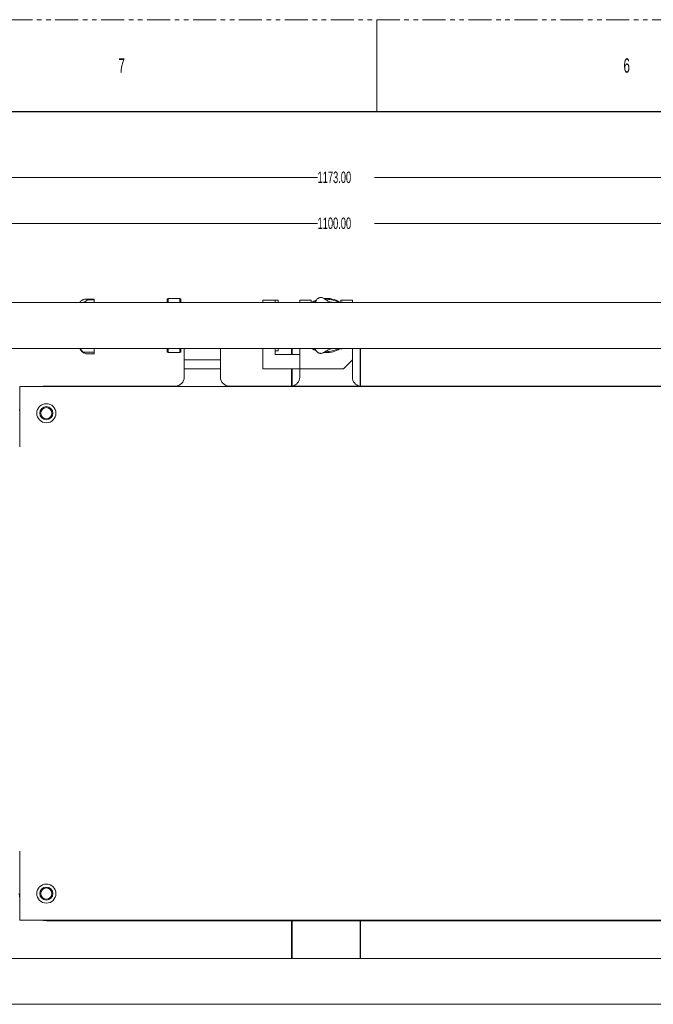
# Model space of a CAD drawing. Header units: millimetres. Extents: x 0 to 1118, y 0 to 864.
# Tile 5 of 22: x 181 to 356, y 591 to 864. Entities that reach past the tile are written whole.
import ezdxf

# ---------------------------------------------------------------- set-up
doc = ezdxf.new("R2010")
doc.units = ezdxf.units.MM
doc.linetypes.add('PHANTOM', pattern=[12.7, 6.35, -1.27, 1.27, -1.27, 1.27, -1.27])
doc.styles.add('SLDTEXTSTYLE0', font='TXT', dxfattribs={"width": 0.6})
doc.styles.add('SLDTEXTSTYLE3', font='TXT', dxfattribs={"width": 0.605})
doc.dimstyles.new('SLDDIMSTYLE0', dxfattribs={"dimtxt": 3.175, "dimasz": 3.302, "dimexe": 0, "dimexo": 0.0625, "dimgap": 0.79375, "dimtad": 0, "dimtih": 1, "dimtoh": 1, "dimlfac": 4, "dimrnd": 1e-09, "dimzin": 4, "dimdsep": 46, "dimtxsty": 'SLDTEXTSTYLE3', "dimsah": 1, "dimcen": 0.09, "dimadec": 0, "dimazin": 1, "dimtfac": 1, "dimtofl": 0, "dimtmove": 0, "dimatfit": 3, "dimfxl": 1, "dimfrac": 2, "dimtolj": 1, "dimtzin": 12, "dimarcsym": 0})

# ---------------------------------------------------------------- blocks, each defined once
blk = doc.blocks.new('_D_5')
at = {"color": 7, "linetype": 'Continuous', "lineweight": 0}
for p, q in [((124.29, 788.23), (124.29, 821.57)), ((124.29, 819.97), (263.04, 819.97)), ((417.54, 819.97), (278.8, 819.97)), ((417.54, 788.23), (417.54, 821.57))]:
    blk.add_line(p, q, dxfattribs=at)
for points in [[(124.29, 819.97), (127.6, 819.46), (127.6, 820.48)], [(417.54, 819.97), (414.24, 820.48), (414.24, 819.46)]]:
    blk.add_solid(points, dxfattribs=at)
at = {"color": 7, "linetype": 'Continuous', "lineweight": 0, "insert": (263.04, 821.63), "char_height": 3.175, "attachment_point": 1, "style": 'SLDTEXTSTYLE3'}
blk.add_mtext('1173.00', dxfattribs=at)
blk = doc.blocks.new('_D_6')
at = {"color": 7, "linetype": 'Continuous', "lineweight": 0}
for p, q in [((133.42, 780.69), (133.42, 808.87)), ((408.42, 780.69), (408.42, 808.87)), ((133.42, 807.27), (263.04, 807.27)), ((408.42, 807.27), (278.8, 807.27))]:
    blk.add_line(p, q, dxfattribs=at)
for points in [[(133.42, 807.27), (136.72, 806.76), (136.72, 807.78)], [(408.42, 807.27), (405.12, 807.78), (405.12, 806.76)]]:
    blk.add_solid(points, dxfattribs=at)
at = {"color": 7, "linetype": 'Continuous', "lineweight": 0, "insert": (263.04, 808.93), "char_height": 3.175, "attachment_point": 1, "style": 'SLDTEXTSTYLE3'}
blk.add_mtext('1100.00', dxfattribs=at)

msp = doc.modelspace()

# ---------------------------------------------------------------- linework, layer by layer
at = {"color": 7, "linetype": 'PHANTOM', "lineweight": 0}
msp.add_line((0, 863.6), (1117.6, 863.6), dxfattribs=at)
at = {"color": 7, "linetype": 'Continuous', "lineweight": 0}
msp.add_line((279.4, 863.6), (279.4, 838.2), dxfattribs=at)
at = {"color": 7, "linetype": 'Continuous', "lineweight": 30}
msp.add_line((12.7, 838.2), (1104.9, 838.2), dxfattribs=at)
at = {"color": 7, "linetype": 'Continuous', "lineweight": 15}
for p, q in [((221.7112, 786.5944), (221.4612, 786.3444)), ((224.9612, 786.5944), (221.7112, 786.5944)), ((221.7112, 786.5944), (221.7112, 785.4444)), ((225.2112, 786.3444), (224.9612, 786.5944)), ((224.9612, 785.4444), (224.9612, 786.5944)), ((399.2937, 785.4444), (142.5437, 785.4444)), ((198.1013, 786.1695), (198.1975, 786.2203)), ((198.1975, 786.2203), (198.2839, 786.2444)), ((201.2518, 786.3383), (198.812, 786.3383)), ((199.4387, 786.2026), (199.4387, 786.1762)), ((199.4387, 786.2026), (201.2513, 786.2026)), ((201.2513, 786.1762), (199.4387, 786.1762)), ((201.2513, 786.1762), (201.2513, 786.2026)), ((221.4612, 785.4444), (221.4612, 786.3444)), ((225.2112, 786.3444), (225.2112, 785.4444)), ((247.8687, 786.0944), (251.3112, 786.0944)), ((247.8687, 785.4444), (247.8687, 786.0944)), ((251.3112, 786.0944), (252.105, 786.0944)), ((251.3112, 785.4444), (251.3112, 786.0944)), ((252.105, 786.0944), (252.105, 785.4444)), ((258.1187, 786.0944), (261.3062, 786.0944)), ((258.1187, 785.4444), (258.1187, 786.0944)), ((261.3062, 786.0944), (261.3062, 785.4444)), ((269.1077, 785.5559), (268.518, 785.4444)), ((269.4812, 786.0944), (272.6687, 786.0944)), ((269.4812, 785.5623), (269.4812, 786.0944)), ((272.6687, 786.0944), (272.6687, 785.4444)), ((142.5437, 772.7444), (399.2937, 772.7444)), ((201.2513, 771.727), (198.1975, 771.727)), ((199.4387, 771.2194), (199.4387, 771.2194)), ((199.4387, 771.2194), (201.2513, 771.2194)), ((201.2513, 771.2194), (199.4387, 771.2194)), ((221.4612, 771.8444), (221.4612, 772.7444)), ((221.4612, 771.8444), (221.7112, 771.5944)), ((221.7112, 772.7444), (221.7112, 771.5944)), ((221.7112, 771.5944), (224.9612, 771.5944)), ((224.9612, 771.5944), (224.9612, 772.7444)), ((224.9612, 771.5944), (225.2112, 771.8444)), ((225.2112, 772.7444), (225.2112, 771.8444)), ((226.1612, 769.5944), (226.1612, 772.7444)), ((236.1612, 772.7444), (236.1612, 769.5944)), ((247.8687, 772.7444), (247.8687, 767.0944)), ((251.3112, 772.7444), (251.3112, 772.0944)), ((251.3112, 772.7444), (251.3112, 771.0944)), ((251.3112, 772.0944), (252.105, 772.0944)), ((251.3112, 771.0944), (258.1187, 771.0944)), ((252.105, 772.7444), (252.105, 772.0944)), ((255.8687, 771.0944), (255.8687, 772.7444)), ((258.1187, 772.7444), (258.1187, 767.0944)), ((258.1187, 771.0944), (258.1187, 767.0944)), ((262.3416, 772.7444), (262.5818, 772.3235)), ((265.3937, 771.5944), (264.8355, 771.6152)), ((265.122, 771.8495), (265.3937, 771.8444)), ((272.6687, 772.7444), (272.6687, 769.5944)), ((274.9187, 762.3419), (274.9187, 772.7444)), ((226.1612, 769.5944), (236.1612, 769.5944)), ((226.1612, 767.0944), (226.1612, 769.5944)), ((236.1612, 769.5944), (236.1612, 767.0944)), ((270.1687, 767.0944), (272.6687, 769.5944)), ((272.6687, 764.803), (272.6687, 769.5944)), ((236.1612, 767.0944), (226.1612, 767.0944)), ((226.1612, 767.0944), (226.1612, 764.8419)), ((236.1612, 764.8419), (236.1612, 767.0944)), ((247.8687, 767.0944), (258.1187, 767.0944)), ((255.8687, 762.3419), (255.8687, 767.0944)), ((270.1687, 767.0944), (258.1187, 767.0944)), ((258.1187, 767.0944), (258.1187, 764.803)), ((180.6437, 745.5735), (180.6437, 762.2164)), ((180.6437, 762.2164), (391.6437, 762.2164)), ((223.6612, 762.3419), (188.0187, 762.3419)), ((384.2687, 762.3419), (238.6612, 762.3419)), ((180.6437, 614.7164), (180.6437, 633.8594)), ((180.6437, 614.7164), (391.6437, 614.7164)), ((188.0187, 614.5919), (384.2687, 614.5919)), ((255.8687, 604.1944), (255.8687, 614.5919)), ((274.9187, 604.1944), (274.9187, 614.5919)), ((399.2937, 604.1944), (142.5437, 604.1944)), ((142.5437, 591.4944), (399.2937, 591.4944))]:
    msp.add_line(p, q, dxfattribs=at)
at = {"color": 9, "linetype": 'Continuous', "lineweight": 15}
for p, q in [((255.9937, 771.0944), (255.9937, 772.7444)), ((274.7937, 762.3419), (274.7937, 772.7444)), ((255.9937, 762.3419), (255.9937, 767.0944)), ((255.9937, 604.1944), (255.9937, 614.5919)), ((274.7937, 604.1944), (274.7937, 614.5919))]:
    msp.add_line(p, q, dxfattribs=at)
at = {"color": 7, "linetype": 'Continuous', "lineweight": 15, "flags": 128}
for points in [[(262.4791, 785.7327), (261.9431, 785.4705), (261.8952, 785.4444)], [(261.8952, 772.7444), (262.2996, 772.5378), (262.4682, 772.4608)], [(188.0187, 762.3419), (187.179, 762.2947), (186.6527, 762.2164)], [(180.6437, 756.2055), (180.5659, 755.6816), (180.5609, 755.636)], [(180.5187, 622.0919), (180.5659, 621.2521), (180.6437, 620.7283)], [(186.6576, 614.7164), (187.179, 614.639), (188.0187, 614.5919)]]:
    msp.add_lwpolyline(points, dxfattribs=at)
at = {"color": 7, "linetype": 'Continuous', "lineweight": 15}
for centre, radius in [((188.0187, 754.8414), 2.6375), ((188.0187, 754.8414), 1.816), ((188.0187, 754.8414), 1.5625), ((188.0187, 622.0914), 2.6375), ((188.0187, 622.0914), 1.816), ((188.0187, 622.0914), 1.5625)]:
    msp.add_circle(centre, radius, dxfattribs=at)
for centre, radius, start, end in [((265.3937, 779.0944), 7.875, 102.6357, 103.078586), ((265.3937, 779.0944), 7.5, 59.653011, 94.417812), ((199.595, 784.4743), 2.5, 150.923205, 157.167178), ((265.3937, 779.0944), 7.5, 111.336389, 122.149052), ((265.3937, 779.0944), 7.25, 62.151751, 91.904404), ((199.595, 773.7145), 2.5, 202.832822, 250.694253), ((265.3937, 779.0944), 7.5, 237.850948, 248.690448), ((265.3937, 779.0944), 7.875, 256.921414, 257.3643), ((265.3937, 779.0944), 7.25, 270, 297.787085), ((265.3937, 779.0944), 7.5, 270, 300.07204), ((223.6612, 764.8419), 2.5, 270, 0), ((238.6612, 764.8419), 2.5, 180, 270), ((255.6187, 764.803), 2.5, 280.118163, 0), ((275.1687, 764.803), 2.5, 180, 259.881837)]:
    msp.add_arc(centre, radius, start, end, dxfattribs=at)
for points, knots in [([(263.6117, 786.7651), (263.5864, 786.7583), (263.4627, 786.7249), (263.2714, 786.6435), (262.9947, 786.4654), (262.7843, 786.2406), (262.6871, 786.0766), (262.6575, 786.0267)], [0, 0, 0, 0, 0.04944318, 0.24215811, 0.5478436, 0.8626051, 1, 1, 1, 1]), ([(264.8511, 786.5274), (264.7497, 786.59), (264.5469, 786.7152), (264.2374, 786.7961), (263.9882, 786.8149), (263.8221, 786.8034), (263.7295, 786.7902), (263.6839, 786.7812), (263.6711, 786.7786)], [0, 0, 0, 0, 0.284181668, 0.568606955, 0.793683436, 0.915993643, 0.976239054, 1, 1, 1, 1]), ([(267.3472, 785.4444), (267.3062, 785.4477), (267.0816, 785.4658), (266.6781, 785.5612), (266.1497, 785.7337), (265.5977, 785.9937), (265.1478, 786.2847), (264.9272, 786.4652), (264.8511, 786.5274)], [0, 0, 0, 0, 0.04221055, 0.23108911, 0.41630311, 0.60737546, 0.86461161, 1, 1, 1, 1]), ([(198.0327, 786.1413), (197.8819, 786.0503), (197.5815, 785.869), (197.4367, 785.7156), (197.4037, 785.6817), (197.4114, 785.6929), (197.4491, 785.728), (197.4552, 785.7337)], [0, 0, 0, 0, 0.29036268, 0.57873757, 0.78088477, 0.96461096, 1, 1, 1, 1]), ([(199.4387, 786.2026), (199.4259, 786.2131), (199.3634, 786.2641), (199.1048, 786.3198), (198.7644, 786.3526), (198.378, 786.3022), (198.1425, 786.1925), (198.0327, 786.1413)], [0, 0, 0, 0, 0.04345463, 0.21282794, 0.48148882, 0.75812643, 1, 1, 1, 1]), ([(198.4144, 785.4444), (198.4582, 785.4857), (198.6211, 785.6395), (198.8896, 785.8346), (199.1663, 786.0069), (199.3363, 786.1015), (199.4167, 786.1489), (199.4338, 786.1702), (199.4387, 786.1762)], [0, 0, 0, 0, 0.12844319, 0.47758701, 0.75015255, 0.89826908, 0.97122571, 1, 1, 1, 1]), ([(201.2513, 786.2901), (201.2513, 786.2975), (201.2513, 786.3362), (201.2513, 786.3338), (201.2513, 786.3318)], [0, 0, 0, 0, 0.1903286, 1, 1, 1, 1]), ([(201.2513, 785.4444), (201.2513, 785.4739), (201.2513, 785.6004), (201.2513, 785.7955), (201.2513, 786.0196), (201.2513, 786.124), (201.2513, 786.1762)], [0, 0, 0, 0, 0.09217182, 0.39478121, 0.69739061, 1, 1, 1, 1]), ([(262.6575, 786.0267), (262.5818, 785.8475), (262.5026, 785.6604), (262.3508, 785.4532), (262.3444, 785.4444)], [0, 0, 0, 0, 0.957403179, 1, 1, 1, 1]), ([(269.9821, 785.4444), (269.8768, 785.4847), (269.6549, 785.5698), (269.3537, 785.5898), (269.165, 785.5638), (269.1077, 785.5559)], [0, 0, 0, 0, 0.385746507, 0.813349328, 1, 1, 1, 1]), ([(198.1975, 771.727), (198.0324, 771.8827), (197.7033, 772.1934), (197.5259, 772.5657), (197.4878, 772.7244), (197.4831, 772.7444)], [0, 0, 0, 0, 0.467880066, 0.933122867, 1, 1, 1, 1]), ([(199.4387, 771.2194), (199.4254, 771.2205), (199.3845, 771.2238), (199.183, 771.2487), (198.8786, 771.3296), (198.5147, 771.4962), (198.293, 771.6575), (198.1975, 771.727)], [0, 0, 0, 0, 0.051676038, 0.159703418, 0.459067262, 0.766981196, 1, 1, 1, 1]), ([(201.2513, 772.7444), (201.2513, 772.6715), (201.2513, 772.4081), (201.2513, 772.0128), (201.2513, 771.727)], [0, 0, 0, 0, 0.27676859, 1, 1, 1, 1]), ([(262.5818, 772.3235), (262.6311, 772.2206), (262.7311, 772.012), (262.9575, 771.7616), (263.1919, 771.5891), (263.3918, 771.4943), (263.5137, 771.45), (263.5854, 771.4307), (263.6117, 771.4236)], [0, 0, 0, 0, 0.23253913, 0.47177236, 0.72393175, 0.87735909, 0.955006, 1, 1, 1, 1]), ([(263.6711, 771.4101), (263.6979, 771.405), (263.7803, 771.3896), (263.9661, 771.3726), (264.2537, 771.39), (264.5754, 771.4875), (264.7672, 771.6084), (264.8511, 771.6613)], [0, 0, 0, 0, 0.051453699, 0.157721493, 0.460979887, 0.764271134, 1, 1, 1, 1]), ([(264.8511, 771.6613), (265.0087, 771.7863), (265.323, 772.0356), (265.926, 772.3635), (266.5052, 772.5785), (266.9683, 772.701), (267.2589, 772.7327), (267.3655, 772.7444)], [0, 0, 0, 0, 0.26105498, 0.52063848, 0.70324635, 0.89112056, 1, 1, 1, 1]), ([(268.5241, 772.7444), (268.5326, 772.7436), (268.6847, 772.7303), (268.813, 772.7015), (268.9342, 772.6743)], [0, 0, 0, 0, 0.05532089, 1, 1, 1, 1]), ([(268.9342, 772.6743), (269.0454, 772.6485), (269.271, 772.5963), (269.6072, 772.62), (269.8425, 772.6747), (269.9639, 772.7354), (269.9818, 772.7444)], [0, 0, 0, 0, 0.302963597, 0.614648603, 0.943174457, 1, 1, 1, 1])]:
    msp.add_open_spline(points, degree=3, knots=knots, dxfattribs=at)
msp.add_open_spline([(201.2513, 771.2194), (201.2513, 771.2277), (201.2513, 771.2442), (201.2513, 771.3498), (201.2513, 771.5062), (201.2513, 771.6534), (201.2513, 771.727)], degree=3, dxfattribs=at)

# ---------------------------------------------------------------- texts
at = {"color": 7, "linetype": 'Continuous', "lineweight": 0, "char_height": 3.9688, "attachment_point": 1, "style": 'SLDTEXTSTYLE0'}
for s, insert in [('7', (207.9625, 852.9292)), ('6', (347.6625, 852.9292))]:
    msp.add_mtext(s, dxfattribs=dict(at, insert=insert))

# ---------------------------------------------------------------- dimensions: what is measured, and where the dimension line sits
at = {"color": 7, "linetype": 'Continuous', "lineweight": 0}
for base, p1, p2, picture, middle in [((417.5437, 819.9694), (124.2937, 786.6319), (417.5437, 786.6319), '_D_5', (270.9187, 819.9694)), ((133.4187, 807.2694), (408.4187, 779.0944), (133.4187, 779.0944), '_D_6', (270.9187, 807.2694))]:
    dim = msp.add_linear_dim(base=base, p1=p1, p2=p2, dimstyle='SLDDIMSTYLE0', dxfattribs=at)
    dim.commit()
    dim.dimension.update_dxf_attribs({"geometry": picture, "text_midpoint": middle, "dimtype": 160})

doc.saveas('drawing.dxf')
